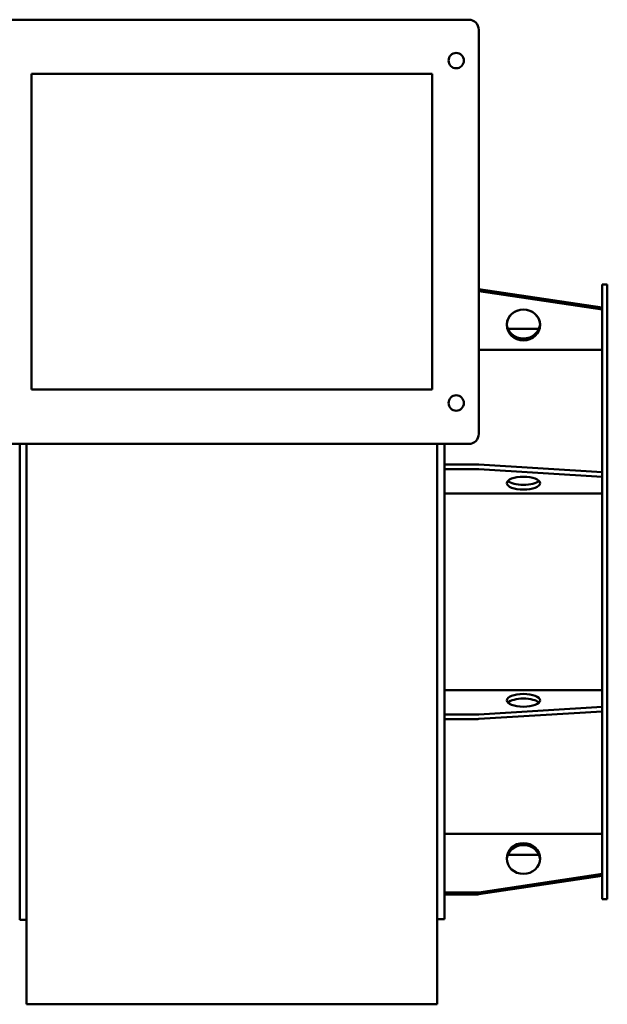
# Model space of a CAD drawing. Header units: millimetres. Extents: x 293 to 967, y 151 to 740.
# Tile 3 of 3: x 615 to 967, y 151 to 740. Entities that reach past the tile are written whole.
import ezdxf

# ---------------------------------------------------------------- set-up
doc = ezdxf.new("R2010")
doc.units = ezdxf.units.MM
doc.header["$LTSCALE"] = 3
doc.layers.add('Widoczne (ISO)', color=7, linetype='Continuous', lineweight=50)

msp = doc.modelspace()

# ---------------------------------------------------------------- linework, layer by layer
at = {"layer": 'Widoczne (ISO)'}
for p, q in [((600, 740.25), (884, 740.25)), ((890, 734.25), (890, 492.25)), ((622, 707.75), (862, 707.75)), ((622, 518.75), (622, 707.75)), ((862, 707.75), (862, 518.75)), ((964, 567.86), (890, 578.87)), ((890, 577.72), (964, 566.71)), ((964, 213.75), (964, 581.75)), ((967, 581.75), (964, 581.75)), ((967, 213.75), (967, 581.75)), ((907.44, 555.25), (926.06, 555.25)), ((964, 542.69), (890, 542.69)), ((862, 518.75), (622, 518.75)), ((884, 486.25), (600, 486.25)), ((615, 486.25), (615, 201.25)), ((619, 486.25), (619, 159.74)), ((865, 159.74), (865, 486.25)), ((869.5, 201.75), (869.5, 486.25)), ((889.02, 473.95), (869.5, 473.95)), ((964, 469.36), (889.97, 473.92)), ((869.5, 471.18), (889.02, 471.18)), ((889.97, 471.15), (964, 466.59)), ((964, 456.64), (869.5, 456.64)), ((869.5, 338.86), (964, 338.86)), ((889.02, 324.32), (869.5, 324.32)), ((964, 328.91), (889.97, 324.35)), ((889.97, 321.58), (964, 326.14)), ((869.5, 321.55), (889.02, 321.55)), ((869.5, 252.81), (964, 252.81)), ((907.44, 240.25), (926.06, 240.25)), ((964, 228.79), (889.97, 217.78)), ((964, 227.64), (889.97, 216.63)), ((889.97, 216.63), (964, 227.64)), ((889.02, 217.71), (869.5, 217.71)), ((889.02, 216.56), (869.5, 216.56)), ((869.5, 216.56), (889.02, 216.56)), ((967, 213.75), (964, 213.75)), ((619, 201.25), (615, 201.25)), ((869.5, 201.75), (865, 201.75)), ((619, 159.74), (619, 150.75)), ((865, 150.75), (865, 159.74)), ((865, 150.75), (619, 150.75))]:
    msp.add_line(p, q, dxfattribs=at)
for centre in [(876.5, 715.75), (876.5, 510.75)]:
    msp.add_circle(centre, 4.6, dxfattribs=at)
for centre, start, end in [((884, 734.25), 0, 90), ((884, 492.25), 270, 0)]:
    msp.add_arc(centre, 6, start, end, dxfattribs=at)
for centre, ratio in [((916.75, 557.47), 0.92388), ((916.75, 462.76), 0.382683), ((916.75, 332.74), 0.382683), ((916.75, 238.03), 0.92388)]:
    msp.add_ellipse(centre, major_axis=(10, 0), ratio=ratio, dxfattribs=at)
for centre, major_axis, ratio, start_param, end_param in [((916.75, 557.47), (10, 0), 0.92388, 0.062174, 3.079418), ((916.75, 558.62), (-10, 0), 0.92388, 0.062172, 3.079421), ((889.02, 471.65), (-6, 0), 0.382683, 4.552687, 4.712389), ((889.02, 468.88), (6, 0), 0.382683, 1.411094, 1.570796), ((916.75, 465.53), (-10, 0), 0.382683, 0.370554, 2.771038), ((916.75, 329.97), (10, 0), 0.382683, 0.370554, 2.771038), ((889.02, 326.62), (-6, 0), 0.382683, 1.570796, 1.730498), ((889.02, 323.85), (6, 0), 0.382683, 4.712389, 4.872091), ((916.75, 236.88), (10, 0), 0.92388, 0.062172, 3.079421), ((916.75, 236.88), (-10, 0), 0.92388, 5.910136, 6.221011), ((916.75, 236.88), (10, 0), 0.92388, 0.062174, 0.37305), ((889.02, 223.25), (-6, 0), 0.92388, 1.570796, 1.730498), ((889.02, 222.1), (-6, 0), 0.92388, 1.570796, 1.730498), ((889.02, 222.1), (6, 0), 0.92388, 4.712389, 4.872091)]:
    msp.add_ellipse(centre, major_axis=major_axis, ratio=ratio, start_param=start_param, end_param=end_param, dxfattribs=at)

doc.saveas('drawing.dxf')
